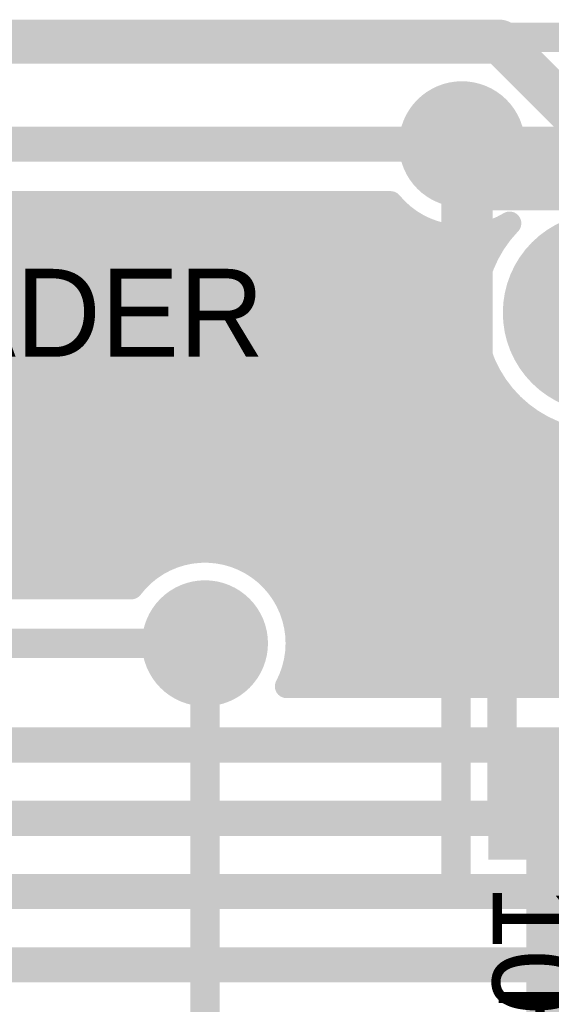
# Model space of a CAD drawing. Extents: x 7.17 to 14.1, y 4 to 11.75.
# Tile 131 of 189: x 9.44 to 9.62, y 8 to 8.34. Entities that reach past the tile are written whole.
import ezdxf

# ---------------------------------------------------------------- set-up
doc = ezdxf.new("R2010")
doc.units = 0
doc.layers.get('0').update_dxf_attribs({"linetype": 'CONTINUOUS'})
for name, color, linetype in [('BOTTOMLAYER', 5, 'CONTINUOUS'), ('BOTTOMSOLDER', 6, 'CONTINUOUS'), ('MECHANICAL1', 6, 'CONTINUOUS'), ('MECHANICAL7', 56, 'CONTINUOUS'), ('MULTILAYER', 9, 'CONTINUOUS'), ('TOPLAYER', 1, 'CONTINUOUS'), ('TOPOVERLAY', 2, 'CONTINUOUS'), ('TOPPASTE', 8, 'CONTINUOUS'), ('TOPSOLDER', 216, 'CONTINUOUS')]:
    doc.layers.add(name, color=color, linetype=linetype)

# ---------------------------------------------------------------- blocks, each defined once
blk = doc.blocks.new('0603_74')
at = {"layer": 'MECHANICAL1', "const_width": 0.01}
for points in [[(-0.000531, -0.014252), (-0.000531, 0.015748)], [(0.059468, 0.015748), (-0.000531, 0.015748)], [(0.059468, -0.014252), (0.059468, 0.015748)], [(0.059468, -0.014252), (-0.000531, -0.014252)]]:
    blk.add_lwpolyline(points, dxfattribs=at)
at = {"layer": 'MECHANICAL1', "const_width": 0.005}
for points in [[(-0.003031, 0.015748, 1), (0.001969, 0.015748, 1)], [(-0.003031, 0.015748, 1), (0.001969, 0.015748, 1)], [(0.056968, 0.015748, 1), (0.061968, 0.015748, 1)], [(0.056968, 0.015748, 1), (0.061968, 0.015748, 1)], [(-0.003031, -0.014252, 1), (0.001969, -0.014252, 1)], [(-0.003031, -0.014252, 1), (0.001969, -0.014252, 1)], [(0.056968, -0.014252, 1), (0.061968, -0.014252, 1)], [(0.056968, -0.014252, 1), (0.061968, -0.014252, 1)]]:
    blk.add_lwpolyline(points, format="xyb", close=True, dxfattribs=at)
at = {"layer": 'TOPLAYER'}
for points in [[(-0.015, -0.015), (0.015, -0.015), (-0.015, 0.015), (0.015, 0.015)], [(0.045, -0.015), (0.075, -0.015), (0.045, 0.015), (0.075, 0.015)]]:
    blk.add_solid(points, dxfattribs=at)
at = {"layer": 'TOPOVERLAY', "const_width": 0.01}
for points in [[(-0.03, 0), (-0.03, 0.03)], [(0.09, 0.03), (-0.03, 0.03)], [(0.09, -0.03), (0.09, 0.03)], [(-0.03, -0.03), (-0.03, 0)], [(0.09, -0.03), (-0.03, -0.03)]]:
    blk.add_lwpolyline(points, dxfattribs=at)
at = {"layer": 'TOPOVERLAY', "const_width": 0.005}
for points in [[(-0.0325, 0.03, 1), (-0.0275, 0.03, 1)], [(-0.0325, 0.03, 1), (-0.0275, 0.03, 1)], [(0.0875, 0.03, 1), (0.0925, 0.03, 1)], [(0.0875, 0.03, 1), (0.0925, 0.03, 1)], [(-0.0325, 0, 1), (-0.0275, 0, 1)], [(-0.0325, 0, 1), (-0.0275, 0, 1)], [(-0.0325, -0.03, 1), (-0.0275, -0.03, 1)], [(-0.0325, -0.03, 1), (-0.0275, -0.03, 1)], [(0.0875, -0.03, 1), (0.0925, -0.03, 1)], [(0.0875, -0.03, 1), (0.0925, -0.03, 1)]]:
    blk.add_lwpolyline(points, format="xyb", close=True, dxfattribs=at)
at = {"layer": 'TOPPASTE'}
for points in [[(-0.015, -0.015), (0.015, -0.015), (-0.015, 0.015), (0.015, 0.015)], [(0.045, -0.015), (0.075, -0.015), (0.045, 0.015), (0.075, 0.015)]]:
    blk.add_solid(points, dxfattribs=at)
at = {"layer": 'TOPSOLDER'}
for points in [[(-0.019, -0.019), (0.019, -0.019), (-0.019, 0.019), (0.019, 0.019)], [(0.041, -0.019), (0.079, -0.019), (0.041, 0.019), (0.079, 0.019)]]:
    blk.add_solid(points, dxfattribs=at)
blk = doc.blocks.new('HDR_10_91')
at = {"layer": 'BOTTOMSOLDER', "const_width": 0.034}
blk.add_lwpolyline([(-0.017, -0.9, 1), (0.017, -0.9, 1)], format="xyb", close=True, dxfattribs=at)
at = {"layer": 'MULTILAYER', "const_width": 0.03}
blk.add_lwpolyline([(-0.015, -0.9, 1), (0.015, -0.9, 1)], format="xyb", close=True, dxfattribs=at)
at = {"layer": 'TOPOVERLAY', "const_width": 0.01}
for points in [[(-0.05, -0.95), (-0.05, 0.05)], [(0.05, -0.95), (0.05, 0.05)], [(0.05, -0.95), (-0.05, -0.95)]]:
    blk.add_lwpolyline(points, dxfattribs=at)
at = {"layer": 'TOPOVERLAY', "const_width": 0.005}
for points in [[(-0.0525, -0.95, 1), (-0.0475, -0.95, 1)], [(-0.0525, -0.95, 1), (-0.0475, -0.95, 1)], [(0.0475, -0.95, 1), (0.0525, -0.95, 1)], [(0.0475, -0.95, 1), (0.0525, -0.95, 1)]]:
    blk.add_lwpolyline(points, format="xyb", close=True, dxfattribs=at)
at = {"layer": 'TOPSOLDER', "const_width": 0.034}
blk.add_lwpolyline([(-0.017, -0.9, 1), (0.017, -0.9, 1)], format="xyb", close=True, dxfattribs=at)

msp = doc.modelspace()

# ---------------------------------------------------------------- linework, layer by layer
at = {"layer": 'BOTTOMLAYER'}
for points, const_width in [([(9.194447, 8.33), (9.607404, 8.33)], 0.015), ([(9.607404, 8.33), (9.642404, 8.295)], 0.015), ([(9.184447, 8.295), (9.594447, 8.295)], 0.012), ([(9.184447, 8.275), (9.570111, 8.275)], 0.008), ([(9.310434, 8.143708), (9.441726, 8.275)], 0.008), ([(9.310768, 8.275), (9.442059, 8.143708)], 0.008), ([(9.317505, 8.143708), (9.448797, 8.275)], 0.008), ([(9.317839, 8.275), (9.449131, 8.143708)], 0.008), ([(9.324576, 8.143708), (9.455868, 8.275)], 0.008), ([(9.32491, 8.275), (9.456202, 8.143708)], 0.008), ([(9.331647, 8.143708), (9.462939, 8.275)], 0.008), ([(9.331981, 8.275), (9.463273, 8.143708)], 0.008), ([(9.338718, 8.143708), (9.47001, 8.275)], 0.008), ([(9.339052, 8.275), (9.470344, 8.143708)], 0.008), ([(9.345789, 8.143708), (9.477081, 8.275)], 0.008), ([(9.346123, 8.275), (9.477415, 8.143708)], 0.008), ([(9.35286, 8.143708), (9.484152, 8.275)], 0.008), ([(9.353194, 8.275), (9.482914, 8.14528)], 0.008), ([(9.359931, 8.143708), (9.491223, 8.275)], 0.008), ([(9.360265, 8.275), (9.48647, 8.148795)], 0.008), ([(9.367002, 8.143708), (9.498294, 8.275)], 0.008), ([(9.367336, 8.275), (9.490597, 8.15174)], 0.008), ([(9.374073, 8.143708), (9.505365, 8.275)], 0.008), ([(9.374407, 8.275), (9.495344, 8.154063)], 0.008), ([(9.381144, 8.143708), (9.512436, 8.275)], 0.008), ([(9.381479, 8.275), (9.500835, 8.155644)], 0.008), ([(9.388216, 8.143708), (9.519508, 8.275)], 0.008), ([(9.38855, 8.275), (9.507347, 8.156203)], 0.008), ([(9.395287, 8.143708), (9.526579, 8.275)], 0.008), ([(9.395621, 8.275), (9.515707, 8.154913)], 0.008), ([(9.402358, 8.143708), (9.53365, 8.275)], 0.008), ([(9.402692, 8.275), (9.567692, 8.11)], 0.008), ([(9.409429, 8.143708), (9.540721, 8.275)], 0.008), ([(9.409763, 8.275), (9.574763, 8.11)], 0.008), ([(9.4165, 8.143708), (9.547792, 8.275)], 0.008), ([(9.416834, 8.275), (9.581834, 8.11)], 0.008), ([(9.423571, 8.143708), (9.554863, 8.275)], 0.008), ([(9.423905, 8.275), (9.588905, 8.11)], 0.008), ([(9.430642, 8.143708), (9.561934, 8.275)], 0.008), ([(9.430976, 8.275), (9.595976, 8.11)], 0.008), ([(9.437713, 8.143708), (9.569005, 8.275)], 0.008), ([(9.438047, 8.275), (9.603047, 8.11)], 0.008), ([(9.445118, 8.275), (9.610118, 8.11)], 0.008), ([(9.452189, 8.275), (9.61719, 8.11)], 0.008), ([(9.459261, 8.275), (9.624261, 8.11)], 0.008), ([(9.466332, 8.275), (9.631332, 8.11)], 0.008), ([(9.473403, 8.275), (9.638403, 8.11)], 0.008), ([(9.480474, 8.275), (9.645474, 8.11)], 0.008), ([(9.487545, 8.275), (9.652545, 8.11)], 0.008), ([(9.494616, 8.275), (9.659616, 8.11)], 0.008), ([(9.501687, 8.275), (9.666687, 8.11)], 0.008), ([(9.508758, 8.275), (9.673758, 8.11)], 0.008), ([(9.515829, 8.275), (9.680829, 8.11)], 0.008), ([(9.522901, 8.275), (9.6879, 8.11)], 0.008), ([(9.529972, 8.275), (9.694972, 8.11)], 0.008), ([(9.537043, 8.275), (9.702043, 8.11)], 0.008), ([(9.544114, 8.275), (9.605365, 8.213748)], 0.008), ([(9.551185, 8.275), (9.599842, 8.226343)], 0.008), ([(9.558256, 8.275), (9.598489, 8.234767)], 0.008), ([(9.565327, 8.275), (9.598607, 8.24172)], 0.008), ([(9.444784, 8.143708), (9.573003, 8.271926)], 0.008), ([(9.451856, 8.143708), (9.576952, 8.268805)], 0.008), ([(9.458927, 8.143708), (9.581502, 8.266283)], 0.008), ([(9.458927, 8.143708), (9.581502, 8.266283)], 0.008), ([(9.580778, 8.26662), (9.599621, 8.247777)], 0.008), ([(9.603717, 8.264895), (9.606162, 8.26245)], 0.008), ([(9.465998, 8.143708), (9.586746, 8.264456)], 0.008), ([(9.473069, 8.143708), (9.592899, 8.263538)], 0.008), ([(9.48014, 8.143708), (9.600524, 8.264092)], 0.008), ([(9.498646, 8.155143), (9.606656, 8.263153)], 0.008), ([(9.590752, 8.263718), (9.601292, 8.253177)], 0.008), ([(9.597855, 8.263685), (9.603495, 8.258045)], 0.008), ([(9.506782, 8.156208), (9.600071, 8.249497)], 0.008), ([(9.513191, 8.155546), (9.598535, 8.24089)], 0.008), ([(9.518613, 8.153897), (9.598557, 8.23384)], 0.008), ([(9.523306, 8.151518), (9.599505, 8.227718)], 0.008), ([(9.580783, 8.11), (9.699325, 8.228543)], 0.008), ([(9.527384, 8.148525), (9.601125, 8.222267)], 0.008), ([(9.587854, 8.11), (9.70086, 8.223006)], 0.008), ([(9.594925, 8.11), (9.702949, 8.218024)], 0.008), ([(9.530893, 8.144963), (9.603286, 8.217356)], 0.008), ([(9.533831, 8.14083), (9.605914, 8.212914)], 0.008), ([(9.601996, 8.11), (9.705514, 8.213518)], 0.008), ([(9.536147, 8.136075), (9.608969, 8.208897)], 0.008), ([(9.609067, 8.11), (9.70851, 8.209443)], 0.008), ([(9.537718, 8.130575), (9.612431, 8.205288)], 0.008), ([(9.616138, 8.11), (9.711915, 8.205776)], 0.008), ([(9.538262, 8.124048), (9.616297, 8.202082)], 0.008), ([(9.623209, 8.11), (9.715722, 8.202513)], 0.008), ([(9.53694, 8.115655), (9.620579, 8.199294)], 0.008), ([(9.573712, 8.11), (9.661639, 8.197927)], 0.008), ([(9.618652, 8.200461), (9.709114, 8.11)], 0.008), ([(9.538356, 8.11), (9.625312, 8.196955)], 0.008), ([(9.545427, 8.11), (9.630553, 8.195126)], 0.008), ([(9.566641, 8.11), (9.650986, 8.194345)], 0.008), ([(9.552498, 8.11), (9.636409, 8.19391)], 0.008), ([(9.55957, 8.11), (9.643075, 8.193505)], 0.008), ([(9.254639, 8.143708), (9.481644, 8.143708)], 0.008), ([(9.536974, 8.133646), (9.560621, 8.11)], 0.008), ([(9.246769, 8.124708), (9.506769, 8.124708)], 0.01), ([(9.538264, 8.125286), (9.55355, 8.11)], 0.008), ([(9.537705, 8.118774), (9.546478, 8.11)], 0.008), ([(9.534624, 8.11), (10.73634, 8.11)], 0.008), ([(9.536124, 8.113283), (9.539407, 8.11)], 0.008), ([(9.239904, 8.09), (10.744624, 8.09)], 0.012), ([(9.224904, 8.065), (10.764624, 8.065)], 0.012), ([(9.209904, 8.04), (10.779624, 8.04)], 0.012), ([(9.194904, 8.015), (10.792404, 8.015)], 0.012)]:
    msp.add_lwpolyline(points, dxfattribs=dict(at, const_width=const_width))
for points, const_width in [([(9.603654, 8.33, 1), (9.611154, 8.33, 1)], 0.0075), ([(9.603654, 8.33, 1), (9.611154, 8.33, 1)], 0.0075), ([(9.591447, 8.295, 1), (9.597447, 8.295, 1)], 0.006), ([(9.439725, 8.275, 1), (9.443725, 8.275, 1)], 0.004), ([(9.443118, 8.275, 1), (9.447118, 8.275, 1)], 0.004), ([(9.446797, 8.275, 1), (9.450797, 8.275, 1)], 0.004), ([(9.45019, 8.275, 1), (9.45419, 8.275, 1)], 0.004), ([(9.453868, 8.275, 1), (9.457868, 8.275, 1)], 0.004), ([(9.457261, 8.275, 1), (9.461261, 8.275, 1)], 0.004), ([(9.460939, 8.275, 1), (9.464939, 8.275, 1)], 0.004), ([(9.464332, 8.275, 1), (9.468332, 8.275, 1)], 0.004), ([(9.46801, 8.275, 1), (9.47201, 8.275, 1)], 0.004), ([(9.471403, 8.275, 1), (9.475403, 8.275, 1)], 0.004), ([(9.475081, 8.275, 1), (9.479081, 8.275, 1)], 0.004), ([(9.478474, 8.275, 1), (9.482474, 8.275, 1)], 0.004), ([(9.482152, 8.275, 1), (9.486152, 8.275, 1)], 0.004), ([(9.485545, 8.275, 1), (9.489545, 8.275, 1)], 0.004), ([(9.489223, 8.275, 1), (9.493223, 8.275, 1)], 0.004), ([(9.492616, 8.275, 1), (9.496616, 8.275, 1)], 0.004), ([(9.496294, 8.275, 1), (9.500294, 8.275, 1)], 0.004), ([(9.499687, 8.275, 1), (9.503687, 8.275, 1)], 0.004), ([(9.503365, 8.275, 1), (9.507365, 8.275, 1)], 0.004), ([(9.506758, 8.275, 1), (9.510758, 8.275, 1)], 0.004), ([(9.510437, 8.275, 1), (9.514437, 8.275, 1)], 0.004), ([(9.513829, 8.275, 1), (9.517829, 8.275, 1)], 0.004), ([(9.517508, 8.275, 1), (9.521508, 8.275, 1)], 0.004), ([(9.5209, 8.275, 1), (9.5249, 8.275, 1)], 0.004), ([(9.524579, 8.275, 1), (9.528579, 8.275, 1)], 0.004), ([(9.527972, 8.275, 1), (9.531972, 8.275, 1)], 0.004), ([(9.53165, 8.275, 1), (9.53565, 8.275, 1)], 0.004), ([(9.535043, 8.275, 1), (9.539043, 8.275, 1)], 0.004), ([(9.538721, 8.275, 1), (9.542721, 8.275, 1)], 0.004), ([(9.542114, 8.275, 1), (9.546114, 8.275, 1)], 0.004), ([(9.545792, 8.275, 1), (9.549792, 8.275, 1)], 0.004), ([(9.549185, 8.275, 1), (9.553185, 8.275, 1)], 0.004), ([(9.552863, 8.275, 1), (9.556863, 8.275, 1)], 0.004), ([(9.556256, 8.275, 1), (9.560256, 8.275, 1)], 0.004), ([(9.559934, 8.275, 1), (9.563934, 8.275, 1)], 0.004), ([(9.563327, 8.275, 1), (9.567327, 8.275, 1)], 0.004), ([(9.567005, 8.275, 1), (9.571005, 8.275, 1)], 0.004), ([(9.568111, 8.275, 1), (9.572111, 8.275, 1)], 0.004), ([(9.568111, 8.275, 1), (9.572111, 8.275, 1)], 0.004), ([(9.571003, 8.271926, 1), (9.575003, 8.271926, 1)], 0.004), ([(9.574952, 8.268805, 1), (9.578952, 8.268805, 1)], 0.004), ([(9.608716, 8.268026, 1), (9.612716, 8.268026, 1)], 0.004), ([(9.608716, 8.268026, 1), (9.612716, 8.268026, 1)], 0.004), ([(9.578778, 8.26662, 1), (9.582778, 8.26662, 1)], 0.004), ([(9.579502, 8.266283, 1), (9.583502, 8.266283, 1)], 0.004), ([(9.579502, 8.266283, 1), (9.583502, 8.266283, 1)], 0.004), ([(9.601717, 8.264895, 1), (9.605717, 8.264895, 1)], 0.004), ([(9.584746, 8.264456, 1), (9.588746, 8.264456, 1)], 0.004), ([(9.588752, 8.263718, 1), (9.592752, 8.263718, 1)], 0.004), ([(9.590899, 8.263538, 1), (9.594899, 8.263538, 1)], 0.004), ([(9.595856, 8.263685, 1), (9.599856, 8.263685, 1)], 0.004), ([(9.598524, 8.264092, 1), (9.602524, 8.264092, 1)], 0.004), ([(9.604162, 8.26245, 1), (9.608162, 8.26245, 1)], 0.004), ([(9.604656, 8.263153, 1), (9.608656, 8.263153, 1)], 0.004), ([(9.601495, 8.258045, 1), (9.605495, 8.258045, 1)], 0.004), ([(9.599292, 8.253177, 1), (9.603292, 8.253177, 1)], 0.004), ([(9.597621, 8.247777, 1), (9.601621, 8.247777, 1)], 0.004), ([(9.598071, 8.249497, 1), (9.602071, 8.249497, 1)], 0.004), ([(9.596607, 8.24172, 1), (9.600607, 8.24172, 1)], 0.004), ([(9.596535, 8.24089, 1), (9.600535, 8.24089, 1)], 0.004), ([(9.596489, 8.234767, 1), (9.600489, 8.234767, 1)], 0.004), ([(9.596557, 8.23384, 1), (9.600556, 8.23384, 1)], 0.004), ([(9.597505, 8.227718, 1), (9.601505, 8.227718, 1)], 0.004), ([(9.597842, 8.226343, 1), (9.601842, 8.226343, 1)], 0.004), ([(9.599125, 8.222267, 1), (9.603125, 8.222267, 1)], 0.004), ([(9.601286, 8.217356, 1), (9.605286, 8.217356, 1)], 0.004), ([(9.603365, 8.213748, 1), (9.607365, 8.213748, 1)], 0.004), ([(9.603914, 8.212914, 1), (9.607914, 8.212914, 1)], 0.004), ([(9.606969, 8.208897, 1), (9.610969, 8.208897, 1)], 0.004), ([(9.610431, 8.205288, 1), (9.614431, 8.205288, 1)], 0.004), ([(9.614297, 8.202082, 1), (9.618296, 8.202082, 1)], 0.004), ([(9.616653, 8.200461, 1), (9.620653, 8.200461, 1)], 0.004), ([(9.618579, 8.199294, 1), (9.622579, 8.199294, 1)], 0.004), ([(9.623312, 8.196955, 1), (9.627312, 8.196955, 1)], 0.004), ([(9.493344, 8.154063, 1), (9.497344, 8.154063, 1)], 0.004), ([(9.496645, 8.155143, 1), (9.500645, 8.155143, 1)], 0.004), ([(9.498835, 8.155644, 1), (9.502835, 8.155644, 1)], 0.004), ([(9.504782, 8.156208, 1), (9.508782, 8.156208, 1)], 0.004), ([(9.505347, 8.156203, 1), (9.509347, 8.156203, 1)], 0.004), ([(9.511192, 8.155546, 1), (9.515192, 8.155546, 1)], 0.004), ([(9.513708, 8.154913, 1), (9.517708, 8.154913, 1)], 0.004), ([(9.516613, 8.153897, 1), (9.520613, 8.153897, 1)], 0.004), ([(9.488597, 8.15174, 1), (9.492597, 8.15174, 1)], 0.004), ([(9.521306, 8.151518, 1), (9.525306, 8.151518, 1)], 0.004), ([(9.48447, 8.148795, 1), (9.48847, 8.148795, 1)], 0.004), ([(9.525384, 8.148525, 1), (9.529384, 8.148525, 1)], 0.004), ([(9.44006, 8.143708, 1), (9.444059, 8.143708, 1)], 0.004), ([(9.442784, 8.143708, 1), (9.446784, 8.143708, 1)], 0.004), ([(9.447131, 8.143708, 1), (9.451131, 8.143708, 1)], 0.004), ([(9.449855, 8.143708, 1), (9.453855, 8.143708, 1)], 0.004), ([(9.454202, 8.143708, 1), (9.458202, 8.143708, 1)], 0.004), ([(9.456927, 8.143708, 1), (9.460927, 8.143708, 1)], 0.004), ([(9.456927, 8.143708, 1), (9.460927, 8.143708, 1)], 0.004), ([(9.461273, 8.143708, 1), (9.465273, 8.143708, 1)], 0.004), ([(9.463998, 8.143708, 1), (9.467998, 8.143708, 1)], 0.004), ([(9.468344, 8.143708, 1), (9.472344, 8.143708, 1)], 0.004), ([(9.471069, 8.143708, 1), (9.475069, 8.143708, 1)], 0.004), ([(9.475415, 8.143708, 1), (9.479415, 8.143708, 1)], 0.004), ([(9.47814, 8.143708, 1), (9.48214, 8.143708, 1)], 0.004), ([(9.479644, 8.143708, 1), (9.483644, 8.143708, 1)], 0.004), ([(9.479644, 8.143708, 1), (9.483644, 8.143708, 1)], 0.004), ([(9.480914, 8.14528, 1), (9.484914, 8.14528, 1)], 0.004), ([(9.528893, 8.144963, 1), (9.532893, 8.144963, 1)], 0.004), ([(9.531831, 8.14083, 1), (9.535831, 8.14083, 1)], 0.004), ([(9.534147, 8.136075, 1), (9.538147, 8.136075, 1)], 0.004), ([(9.534974, 8.133646, 1), (9.538974, 8.133646, 1)], 0.004), ([(9.535718, 8.130575, 1), (9.539718, 8.130575, 1)], 0.004), ([(9.504269, 8.124708, 1), (9.509269, 8.124708, 1)], 0.005), ([(9.536262, 8.124048, 1), (9.540262, 8.124048, 1)], 0.004), ([(9.536264, 8.125286, 1), (9.540264, 8.125286, 1)], 0.004), ([(9.536269, 8.124708, 1), (9.540269, 8.124708, 1)], 0.004), ([(9.536269, 8.124708, 1), (9.540269, 8.124708, 1)], 0.004), ([(9.535705, 8.118774, 1), (9.539705, 8.118774, 1)], 0.004), ([(9.53494, 8.115655, 1), (9.53894, 8.115655, 1)], 0.004), ([(9.532624, 8.11, 1), (9.536624, 8.11, 1)], 0.004), ([(9.532624, 8.11, 1), (9.536624, 8.11, 1)], 0.004), ([(9.534124, 8.113283, 1), (9.538124, 8.113283, 1)], 0.004), ([(9.536356, 8.11, 1), (9.540356, 8.11, 1)], 0.004), ([(9.537407, 8.11, 1), (9.541407, 8.11, 1)], 0.004), ([(9.543427, 8.11, 1), (9.547427, 8.11, 1)], 0.004), ([(9.544479, 8.11, 1), (9.548478, 8.11, 1)], 0.004), ([(9.550498, 8.11, 1), (9.554498, 8.11, 1)], 0.004), ([(9.55155, 8.11, 1), (9.55555, 8.11, 1)], 0.004), ([(9.557569, 8.11, 1), (9.561569, 8.11, 1)], 0.004), ([(9.558621, 8.11, 1), (9.562621, 8.11, 1)], 0.004), ([(9.564641, 8.11, 1), (9.568641, 8.11, 1)], 0.004), ([(9.565692, 8.11, 1), (9.569692, 8.11, 1)], 0.004), ([(9.571712, 8.11, 1), (9.575712, 8.11, 1)], 0.004), ([(9.572763, 8.11, 1), (9.576763, 8.11, 1)], 0.004), ([(9.578783, 8.11, 1), (9.582783, 8.11, 1)], 0.004), ([(9.579834, 8.11, 1), (9.583834, 8.11, 1)], 0.004), ([(9.585854, 8.11, 1), (9.589854, 8.11, 1)], 0.004), ([(9.586905, 8.11, 1), (9.590905, 8.11, 1)], 0.004), ([(9.592925, 8.11, 1), (9.596925, 8.11, 1)], 0.004), ([(9.593976, 8.11, 1), (9.597976, 8.11, 1)], 0.004), ([(9.599996, 8.11, 1), (9.603996, 8.11, 1)], 0.004), ([(9.601047, 8.11, 1), (9.605047, 8.11, 1)], 0.004), ([(9.607067, 8.11, 1), (9.611067, 8.11, 1)], 0.004), ([(9.608118, 8.11, 1), (9.612118, 8.11, 1)], 0.004), ([(9.614138, 8.11, 1), (9.618138, 8.11, 1)], 0.004), ([(9.615189, 8.11, 1), (9.619189, 8.11, 1)], 0.004), ([(9.621209, 8.11, 1), (9.625209, 8.11, 1)], 0.004), ([(9.622261, 8.11, 1), (9.626261, 8.11, 1)], 0.004)]:
    msp.add_lwpolyline(points, format="xyb", close=True, dxfattribs=dict(at, const_width=const_width))
at = {"layer": 'BOTTOMLAYER', "const_width": 0.008}
for points in [[(9.610716, 8.268026, -0.372303), (9.570111, 8.275)], [(9.686404, 8.2375, -1.481588), (9.610716, 8.268026)], [(9.481644, 8.143708, -0.719251), (9.538269, 8.124708)], [(9.538269, 8.124708, -0.122052), (9.534624, 8.11)]]:
    msp.add_lwpolyline(points, format="xyb", dxfattribs=at)
at = {"layer": 'BOTTOMSOLDER', "const_width": 0.0215}
for points in [[(9.583697, 8.295, 1), (9.605197, 8.295, 1)], [(9.496019, 8.124708, 1), (9.517519, 8.124708, 1)]]:
    msp.add_lwpolyline(points, format="xyb", close=True, dxfattribs=at)
at = {"layer": 'MECHANICAL1', "const_width": 0.01}
for points in [[(9.599904, 8.1925), (9.599904, 8.2775)], [(9.599904, 8.2775), (10.584904, 8.2775)], [(9.599904, 8.1925), (10.584904, 8.1925)]]:
    msp.add_lwpolyline(points, dxfattribs=at)
at = {"layer": 'MECHANICAL1', "const_width": 0.005}
for points in [[(9.597404, 8.2775, 1), (9.602404, 8.2775, 1)], [(9.597404, 8.2775, 1), (9.602404, 8.2775, 1)], [(9.597404, 8.1925, 1), (9.602404, 8.1925, 1)], [(9.597404, 8.1925, 1), (9.602404, 8.1925, 1)]]:
    msp.add_lwpolyline(points, format="xyb", close=True, dxfattribs=at)
at = {"layer": 'MECHANICAL7', "const_width": 0.01}
for points in [[(9.210404, 8.3315), (11.047404, 8.3315)], [(9.592404, 8.2875), (10.592404, 8.2875)], [(9.592404, 8.1875), (9.592404, 8.2875)], [(9.592404, 8.1875), (10.592404, 8.1875)]]:
    msp.add_lwpolyline(points, dxfattribs=at)
at = {"layer": 'MECHANICAL7', "const_width": 0.005}
for points in [[(9.589904, 8.2875, 1), (9.594904, 8.2875, 1)], [(9.589904, 8.2875, 1), (9.594904, 8.2875, 1)], [(9.589904, 8.1875, 1), (9.594904, 8.1875, 1)], [(9.589904, 8.1875, 1), (9.594904, 8.1875, 1)]]:
    msp.add_lwpolyline(points, format="xyb", close=True, dxfattribs=at)
at = {"layer": 'TOPLAYER'}
for points, const_width in [([(9.594447, 8.295), (9.834447, 8.295)], 0.012), ([(9.622405, 8.167501), (9.642404, 8.1875)], 0.02), ([(9.622405, 8.129904), (9.622405, 8.167501)], 0.02), ([(9.506769, 7.509708), (9.506769, 8.124708)], 0.01), ([(9.622405, 8.069904), (9.682405, 8.069904)], 0.02), ([(9.622405, 7.979904), (9.622405, 8.069904)], 0.012)]:
    msp.add_lwpolyline(points, dxfattribs=dict(at, const_width=const_width))
for points, const_width in [([(9.591447, 8.295, 1), (9.597447, 8.295, 1)], 0.006), ([(9.617405, 8.167501, 1), (9.627405, 8.167501, 1)], 0.01), ([(9.617405, 8.167501, 1), (9.627405, 8.167501, 1)], 0.01), ([(9.617405, 8.129904, 1), (9.627405, 8.129904, 1)], 0.01), ([(9.504269, 8.124708, 1), (9.509269, 8.124708, 1)], 0.005), ([(9.617405, 8.069904, 1), (9.627405, 8.069904, 1)], 0.01), ([(9.619405, 8.069904, 1), (9.625405, 8.069904, 1)], 0.006)]:
    msp.add_lwpolyline(points, format="xyb", close=True, dxfattribs=dict(at, const_width=const_width))
at = {"layer": 'TOPSOLDER', "const_width": 0.0215}
for points in [[(9.583697, 8.295, 1), (9.605197, 8.295, 1)], [(9.496019, 8.124708, 1), (9.517519, 8.124708, 1)]]:
    msp.add_lwpolyline(points, format="xyb", close=True, dxfattribs=at)

# ---------------------------------------------------------------- block references
at = {"rotation": 270}
for name, p in [('HDR_10_91', (10.542404, 8.2375)), ('0603_74', (9.622405, 8.129904))]:
    msp.add_blockref(name, p, dxfattribs=at)

# ---------------------------------------------------------------- texts
at = {"layer": 'MECHANICAL1'}
msp.add_text('1X10 HEADER', height=0.03, dxfattribs=at).set_placement((9.254904, 8.2225))
msp.add_text('100', height=0.03, rotation=270, dxfattribs=at).set_placement((9.604904, 8.0425))
at = {"layer": 'TOPOVERLAY'}
msp.add_text('R25', height=0.03, rotation=270, dxfattribs=at).set_placement((9.607, 8.009))

doc.saveas('drawing.dxf')
